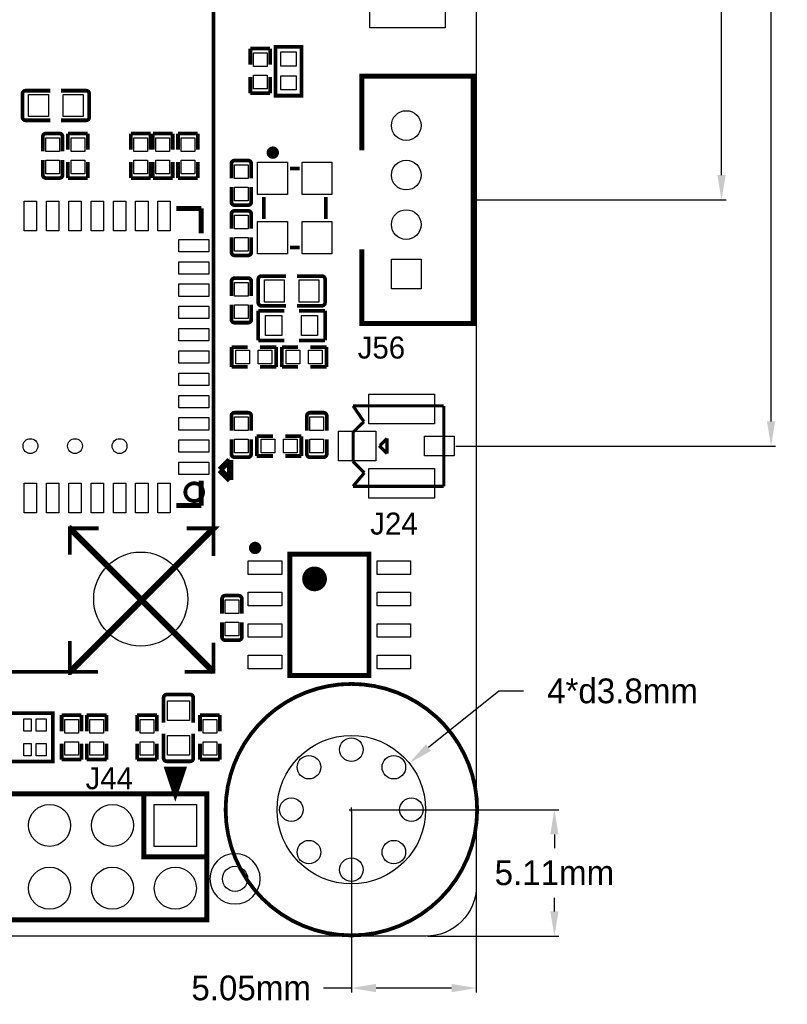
# Model space of a CAD drawing. Extents: x -11 to 307, y -16 to 111.
# Tile 14 of 26: x 117 to 148, y -3 to 37. Entities that reach past the tile are written whole.
import ezdxf
from ezdxf.enums import TextEntityAlignment as Align

# ---------------------------------------------------------------- set-up
doc = ezdxf.new("R2010")
doc.units = 0
doc.header["$MEASUREMENT"] = 0
doc.layers.get('0').update_dxf_attribs({"linetype": 'CONTINUOUS'})
doc.layers.get('Defpoints').update_dxf_attribs({"linetype": 'CONTINUOUS'})
for name, color, linetype in [('OUTLINE', 6, 'CONTINUOUS'), ('SILKSCREEN_TOP', 7, 'CONTINUOUS'), ('TOP', 3, 'CONTINUOUS')]:
    doc.layers.add(name, color=color, linetype=linetype)
doc.dimstyles.get("Standard").update_dxf_attribs({"dimtxt": 0.18, "dimasz": 0.18, "dimexe": 0.18, "dimexo": 0.0625, "dimgap": 0.09, "dimtad": 0, "dimtih": 1, "dimtoh": 1, "dimdec": 4, "dimzin": 0, "dimdsep": 46, "dimtxsty": 'STANDARD', "dimcen": 0.09, "dimadec": 0, "dimazin": 0, "dimtfac": 1, "dimtdec": 4, "dimtofl": 0, "dimtmove": 0, "dimatfit": 3, "dimfxl": 1, "dimtolj": 1, "dimtzin": 0, "dimarcsym": 0})

# ---------------------------------------------------------------- blocks, each defined once
blk = doc.blocks.new('*D16')
at = {"color": 0, "linetype": 'Continuous', "lineweight": -2, "transparency": 16777216}
for p, q in [((130.048, 5.144), (130.048, -2.18)), ((135.094, 2.064), (135.094, -2.18)), ((130.048, -2), (128.917, -2)), ((134.094, -2), (131.048, -2))]:
    blk.add_line(p, q, dxfattribs=at)
at = {"color": 0, "linetype": 'Continuous', "transparency": 16777216}
for points in [[(131.048, -1.833), (131.048, -2.167), (130.048, -2)], [(134.094, -1.833), (134.094, -2.167), (135.094, -2)]]:
    blk.add_solid(points, dxfattribs=at)
at = {"layer": 'Defpoints', "color": 0, "linetype": 'Continuous', "transparency": 16777216}
for p in [(130.048, 5.207), (135.094, 2.126), (130.048, -2)]:
    blk.add_point(p, dxfattribs=at)
at = {"color": 0, "linetype": 'Continuous', "transparency": 16777216, "insert": (126, -2), "char_height": 1, "attachment_point": 5}
blk.add_mtext('\\A1;5.05mm', dxfattribs=at)
blk = doc.blocks.new('*D17')
at = {"color": 0, "linetype": 'Continuous', "lineweight": -2, "transparency": 16777216}
for p, q in [((130.111, 5.207), (138.429, 5.207)), ((138.249, 4.207), (138.249, 3.651)), ((138.249, 1.094), (138.249, 1.651)), ((133.124, 0.094), (138.429, 0.094))]:
    blk.add_line(p, q, dxfattribs=at)
at = {"color": 0, "linetype": 'Continuous', "transparency": 16777216}
for points in [[(138.082, 4.207), (138.415, 4.207), (138.249, 5.207)], [(138.082, 1.094), (138.415, 1.094), (138.249, 0.094)]]:
    blk.add_solid(points, dxfattribs=at)
at = {"layer": 'Defpoints', "color": 0, "linetype": 'Continuous', "transparency": 16777216}
for p in [(130.048, 5.207), (138.249, 5.207), (133.062, 0.094)]:
    blk.add_point(p, dxfattribs=at)
at = {"color": 0, "linetype": 'Continuous', "transparency": 16777216, "insert": (138.249, 2.651), "char_height": 1, "attachment_point": 5}
blk.add_mtext('\\A1;5.11mm', dxfattribs=at)
blk = doc.blocks.new('*D18')
at = {"color": 0, "linetype": 'Continuous', "lineweight": -2, "transparency": 16777216}
for p, q in [((136, 10), (133.163, 7.716)), ((137, 10), (136, 10)), ((129.958, 5.207), (130.138, 5.207)), ((130.048, 5.117), (130.048, 5.297))]:
    blk.add_line(p, q, dxfattribs=at)
at = {"color": 0, "linetype": 'Continuous', "transparency": 16777216}
blk.add_solid([(133.059, 7.846), (133.268, 7.586), (132.385, 7.089)], dxfattribs=at)
at = {"layer": 'Defpoints', "color": 0, "linetype": 'Continuous', "transparency": 16777216}
for p in [(132.385, 7.089), (127.711, 3.325)]:
    blk.add_point(p, dxfattribs=at)
at = {"color": 0, "linetype": 'Continuous', "transparency": 16777216, "insert": (141, 10), "char_height": 1, "attachment_point": 5}
blk.add_mtext('\\A1;4*d3.8mm', dxfattribs=at)
blk = doc.blocks.new('*D40')
at = {"color": 0, "linetype": 'Continuous', "lineweight": -2, "transparency": 16777216}
for p, q in [((133.124, 90.094), (145.18, 90.094)), ((145, 89.094), (145, 61.417)), ((145, 30.845), (145, 54.583)), ((135.027, 29.845), (145.18, 29.845))]:
    blk.add_line(p, q, dxfattribs=at)
at = {"color": 0, "linetype": 'Continuous', "transparency": 16777216}
for points in [[(144.833, 89.094), (145.167, 89.094), (145, 90.094)], [(144.833, 30.845), (145.167, 30.845), (145, 29.845)]]:
    blk.add_solid(points, dxfattribs=at)
at = {"layer": 'Defpoints', "color": 0, "linetype": 'Continuous', "transparency": 16777216}
for p in [(133.062, 90.094), (134.965, 29.845), (145, 29.845)]:
    blk.add_point(p, dxfattribs=at)
at = {"color": 0, "linetype": 'Continuous', "transparency": 16777216, "insert": (145, 58), "char_height": 1, "attachment_point": 5, "rotation": 90}
blk.add_mtext('\\A1;60.25mm', dxfattribs=at)
blk = doc.blocks.new('*D41')
at = {"color": 0, "linetype": 'Continuous', "lineweight": -2, "transparency": 16777216}
for p, q in [((133.124, 90.094), (147.18, 90.094)), ((147, 89.094), (147, 55.333)), ((147, 20.895), (147, 48.667)), ((134.267, 19.895), (147.18, 19.895))]:
    blk.add_line(p, q, dxfattribs=at)
at = {"color": 0, "linetype": 'Continuous', "transparency": 16777216}
for points in [[(146.833, 89.094), (147.167, 89.094), (147, 90.094)], [(146.833, 20.895), (147.167, 20.895), (147, 19.895)]]:
    blk.add_solid(points, dxfattribs=at)
at = {"layer": 'Defpoints', "color": 0, "linetype": 'Continuous', "transparency": 16777216}
for p in [(133.062, 90.094), (134.205, 19.895), (147, 19.895)]:
    blk.add_point(p, dxfattribs=at)
at = {"color": 0, "linetype": 'Continuous', "transparency": 16777216, "insert": (147, 52), "char_height": 1, "attachment_point": 5, "rotation": 90}
blk.add_mtext('\\A1;70.20mm', dxfattribs=at)

msp = doc.modelspace()

# ---------------------------------------------------------------- linework, layer by layer
at = {"layer": 'OUTLINE'}
msp.add_lwpolyline([(0.094005, 2.126005), (0.094005, 88.062003, -0.414214), (2.126005, 90.094003), (133.061989, 90.094003, -0.414214), (135.093989, 88.062003), (135.093989, 2.126005, -0.414214), (133.061989, 0.094005), (2.126005, 0.094005, -0.414214), (0.094005, 2.126005)], format="xyb", dxfattribs=at)
at = {"layer": 'SILKSCREEN_TOP'}
for points, const_width in [([(124.475189, 15.458389), (124.475189, 61.722)], 0.1524), ([(125.965001, 35.301911), (125.965001, 35.951897)], 0.150089), ([(125.965001, 35.951897), (126.764999, 35.951897)], 0.150089), ([(126.764999, 35.951897), (126.764999, 35.301911)], 0.150089), ([(128.032993, 35.976992), (128.032993, 34.052002), (126.982982, 34.052002), (126.982982, 36.027004), (128.032993, 36.027004), (128.032993, 35.976992)], 0.150012), ([(125.965001, 34.802089), (125.965001, 34.152103)], 0.150089), ([(126.764999, 34.152103), (126.764999, 34.802089)], 0.150089), ([(130.464992, 27.845004), (130.464992, 24.84501), (134.964983, 24.84501), (134.964983, 34.84499), (130.464992, 34.84499), (130.464992, 31.844996)], 0.2), ([(116.888311, 34.254389), (117.880892, 34.254389)], 0.150089), ([(119.331689, 34.254389), (118.322293, 34.254389)], 0.150089), ([(125.965001, 34.152103), (126.764999, 34.152103)], 0.150089), ([(116.761311, 33.182611), (116.761311, 34.127389)], 0.150089), ([(119.458689, 34.127389), (119.458689, 33.182611)], 0.150089), ([(116.888311, 33.055611), (117.880892, 33.055611)], 0.150089), ([(119.331689, 33.055611), (118.322293, 33.055611)], 0.150089), ([(117.582696, 32.395922), (117.582696, 31.798209)], 0.150012), ([(117.709696, 32.522922), (118.255999, 32.522922)], 0.150012), ([(118.382999, 32.395922), (118.382999, 31.798209)], 0.150012), ([(119.398999, 32.522897), (118.599001, 32.522897)], 0.150089), ([(118.599001, 32.522897), (118.599001, 31.872885)], 0.150089), ([(119.398999, 31.872885), (119.398999, 32.522897)], 0.150089), ([(121.938999, 32.522897), (121.139001, 32.522897)], 0.150089), ([(121.139001, 32.522897), (121.139001, 31.872911)], 0.150089), ([(121.938999, 31.872911), (121.938999, 32.522897)], 0.150089), ([(122.827999, 32.522897), (122.028001, 32.522897)], 0.150089), ([(122.028001, 32.522897), (122.028001, 31.872885)], 0.150089), ([(122.827999, 31.872885), (122.827999, 32.522897)], 0.150089), ([(123.044001, 31.872911), (123.044001, 32.522897)], 0.150089), ([(123.044001, 32.522897), (123.843999, 32.522897)], 0.150089), ([(123.843999, 32.522897), (123.843999, 31.872911)], 0.150089), ([(117.582696, 30.850103), (117.582696, 31.447715)], 0.150012), ([(118.382999, 30.850103), (118.382999, 31.447715)], 0.150012), ([(118.599001, 30.723103), (118.599001, 31.373089)], 0.150089), ([(119.398999, 31.373089), (119.398999, 30.723103)], 0.150089), ([(121.139001, 30.723103), (121.139001, 31.373089)], 0.150089), ([(121.938999, 31.373089), (121.938999, 30.723103)], 0.150089), ([(122.028001, 30.723103), (122.028001, 31.373089)], 0.150089), ([(122.827999, 31.373089), (122.827999, 30.723103)], 0.150089), ([(123.044001, 31.373115), (123.044001, 30.723103)], 0.150089), ([(123.843999, 30.723103), (123.843999, 31.373115)], 0.150089), ([(125.329696, 31.430697), (125.875999, 31.430697)], 0.150012), ([(125.202696, 31.303697), (125.202696, 30.706085)], 0.150012), ([(126.002999, 31.303697), (126.002999, 30.706085)], 0.150012), ([(127.562, 31.114797), (127.962, 31.114797)], 0.150012), ([(118.255999, 30.723103), (117.709696, 30.723103)], 0.150012), ([(119.398999, 30.723103), (118.599001, 30.723103)], 0.150089), ([(121.938999, 30.723103), (121.139001, 30.723103)], 0.150089), ([(122.827999, 30.723103), (122.028001, 30.723103)], 0.150089), ([(123.044001, 30.723103), (123.843999, 30.723103)], 0.150089), ([(125.202696, 29.757903), (125.202696, 30.355489)], 0.150012), ([(126.002999, 29.757903), (126.002999, 30.355489)], 0.150012), ([(126.51199, 29.964812), (126.51199, 29.064814)], 0.150012), ([(129.011985, 29.964812), (129.011985, 29.064814)], 0.150012), ([(123.982988, 29.494988), (122.98299, 29.494988)], 0.199898), ([(123.982988, 28.49499), (123.982988, 29.494988)], 0.199898), ([(125.875999, 29.630903), (125.329696, 29.630903)], 0.150012), ([(125.330001, 29.398697), (125.876304, 29.398697)], 0.150012), ([(125.203001, 29.271697), (125.203001, 28.674085)], 0.150012), ([(126.003304, 29.271697), (126.003304, 28.674085)], 0.150012), ([(125.203001, 27.725903), (125.203001, 28.323591)], 0.150012), ([(126.003304, 27.725903), (126.003304, 28.323591)], 0.150012), ([(127.562, 27.914803), (127.962, 27.914803)], 0.150012), ([(125.876304, 27.598903), (125.330001, 27.598903)], 0.150012), ([(125.330001, 26.680897), (125.876304, 26.680897)], 0.150012), ([(126.28626, 25.689535), (126.28626, 26.63444)], 0.150089), ([(126.41326, 26.76144), (127.405841, 26.76144)], 0.150089), ([(128.85674, 26.76144), (127.847344, 26.76144)], 0.150089), ([(128.98374, 26.63444), (128.98374, 25.689535)], 0.150089), ([(125.203001, 26.553897), (125.203001, 25.956311)], 0.150012), ([(126.003304, 26.553897), (126.003304, 25.956311)], 0.150012), ([(125.203001, 25.008103), (125.203001, 25.605791)], 0.150012), ([(126.003304, 25.008103), (126.003304, 25.605791)], 0.150012), ([(126.41326, 25.562535), (127.405841, 25.562535)], 0.150089), ([(128.85674, 25.562535), (127.847344, 25.562535)], 0.150089), ([(126.285015, 24.164976), (126.285015, 25.364897)], 0.150089), ([(126.285015, 25.364897), (127.335001, 25.364897)], 0.150089), ([(128.98501, 25.364897), (127.934898, 25.364897)], 0.150089), ([(128.98501, 24.164976), (128.98501, 25.364897)], 0.150089), ([(125.876304, 24.881103), (125.330001, 24.881103)], 0.150012), ([(125.211103, 23.095001), (125.211103, 23.894999)], 0.150089), ([(125.211103, 23.894999), (125.861089, 23.894999)], 0.150089), ([(127.335001, 24.164976), (126.285015, 24.164976)], 0.150089), ([(127.010897, 23.894999), (126.360885, 23.894999)], 0.150089), ([(127.010897, 23.095001), (127.010897, 23.894999)], 0.150089), ([(127.893089, 23.894999), (127.243103, 23.894999)], 0.150089), ([(127.243103, 23.894999), (127.243103, 23.095001)], 0.150089), ([(127.934898, 24.164976), (128.98501, 24.164976)], 0.150089), ([(128.392911, 23.894999), (129.042897, 23.894999)], 0.150089), ([(129.042897, 23.894999), (129.042897, 23.095001)], 0.150089), ([(125.861089, 23.095001), (125.211103, 23.095001)], 0.150089), ([(126.360885, 23.095001), (127.010897, 23.095001)], 0.150089), ([(127.243103, 23.095001), (127.893089, 23.095001)], 0.150089), ([(129.042897, 23.095001), (128.392911, 23.095001)], 0.150089), ([(130.116301, 21.520125), (133.779997, 21.520125)], 0.127), ([(130.553689, 20.879816), (130.116301, 21.520125)], 0.127), ([(133.779997, 21.520125), (133.779997, 18.270118)], 0.127), ([(125.202696, 21.118093), (125.202696, 20.520406)], 0.150012), ([(125.329696, 21.245093), (125.875999, 21.245093)], 0.150012), ([(126.002999, 21.118093), (126.002999, 20.520406)], 0.150012), ([(128.250696, 21.118093), (128.250696, 20.520381)], 0.150012), ([(128.377696, 21.245093), (128.923999, 21.245093)], 0.150012), ([(129.050999, 21.118093), (129.050999, 20.520381)], 0.150012), ([(130.116301, 20.459421), (130.553689, 20.879816)], 0.127), ([(126.877115, 20.295108), (126.227103, 20.295108)], 0.150089), ([(126.227103, 20.295108), (126.227103, 19.49511)], 0.150089), ([(127.376911, 20.295108), (128.026897, 20.295108)], 0.150089), ([(128.026897, 20.295108), (128.026897, 19.49511)], 0.150089), ([(130.116301, 19.270116), (130.116301, 20.459421)], 0.127), ([(125.202696, 19.5723), (125.202696, 20.16981)], 0.150012), ([(126.002999, 19.5723), (126.002999, 20.16981)], 0.150012), ([(128.250696, 19.5723), (128.250696, 20.169886)], 0.150012), ([(129.050999, 19.5723), (129.050999, 20.169886)], 0.150012), ([(131.171493, 19.911009), (131.209593, 19.911009)], 0.127), ([(131.488993, 19.593509), (131.171493, 19.911009)], 0.127), ([(131.209593, 19.923709), (131.488993, 20.203109)], 0.127), ([(131.488993, 20.203109), (131.488993, 19.593509)], 0.127), ([(125.875999, 19.4453), (125.329696, 19.4453)], 0.150012), ([(126.227103, 19.49511), (126.877115, 19.49511)], 0.150089), ([(128.026897, 19.49511), (127.376911, 19.49511)], 0.150089), ([(128.923999, 19.4453), (128.377696, 19.4453)], 0.150012), ([(125.129493, 19.329908), (124.735082, 18.935395)], 0.249911), ([(125.150905, 19.329908), (125.129493, 19.329908)], 0.249911), ([(125.150905, 18.519394), (125.150905, 19.329908)], 0.249911), ([(130.5703, 18.816117), (130.116301, 19.270116)], 0.127), ([(124.735082, 18.935395), (125.150905, 18.519394)], 0.249911), ([(130.116301, 18.270118), (130.5703, 18.816117)], 0.127), ([(123.982988, 18.494985), (123.982988, 17.494987)], 0.199898), ([(133.779997, 18.270118), (130.116301, 18.270118)], 0.127), ([(123.982988, 17.494987), (122.98299, 17.494987)], 0.199898), ([(118.673905, 16.571011), (118.676268, 16.571011), (124.475189, 10.772089)], 0.254), ([(119.842305, 16.571011), (118.673905, 16.571011), (118.673905, 15.509189)], 0.1524), ([(127.559003, 10.630992), (127.559003, 15.531008), (130.758997, 15.531008), (130.758997, 10.630992), (127.559003, 10.630992)], 0.2), ([(124.948848, 13.853897), (125.495152, 13.853897)], 0.150012), ([(124.821848, 13.726897), (124.821848, 13.129311)], 0.150012), ([(125.622152, 13.726897), (125.622152, 13.129311)], 0.150012), ([(124.821848, 12.181103), (124.821848, 12.778791)], 0.150012), ([(125.622152, 12.181103), (125.622152, 12.778791)], 0.150012), ([(123.309405, 10.772089), (124.475189, 10.772089), (124.475189, 11.9507)], 0.1524), ([(125.495152, 12.054103), (124.948848, 12.054103)], 0.150012), ([(99.138689, 10.772089), (119.816905, 10.772089)], 0.1524), ([(122.463611, 9.730689), (122.463611, 8.721293)], 0.150089), ([(122.590611, 9.857689), (123.535389, 9.857689)], 0.150089), ([(123.662389, 9.730689), (123.662389, 8.721293)], 0.150089), ([(117.988004, 8.978011), (117.988004, 7.152996), (115.437996, 7.152996), (115.437996, 9.103004), (117.988004, 9.103004), (117.988004, 8.978011)], 0.150012), ([(119.144999, 9.027897), (118.345001, 9.027897)], 0.150089), ([(118.345001, 9.027897), (118.345001, 8.377911)], 0.150089), ([(119.144999, 8.377911), (119.144999, 9.027897)], 0.150089), ([(120.160999, 9.027897), (119.361001, 9.027897)], 0.150089), ([(119.361001, 9.027897), (119.361001, 8.377911)], 0.150089), ([(120.160999, 8.377911), (120.160999, 9.027897)], 0.150089), ([(122.192999, 9.027897), (121.393001, 9.027897)], 0.150089), ([(121.393001, 9.027897), (121.393001, 8.377911)], 0.150089), ([(122.192999, 8.377911), (122.192999, 9.027897)], 0.150089), ([(124.732999, 9.027897), (123.933001, 9.027897)], 0.150089), ([(123.933001, 9.027897), (123.933001, 8.377911)], 0.150089), ([(124.732999, 8.377911), (124.732999, 9.027897)], 0.150089), ([(122.463611, 7.287311), (122.463611, 8.279892)], 0.150089), ([(123.662389, 7.287311), (123.662389, 8.279892)], 0.150089), ([(118.345001, 7.228103), (118.345001, 7.878089)], 0.150089), ([(119.144999, 7.878089), (119.144999, 7.228103)], 0.150089), ([(119.361001, 7.228103), (119.361001, 7.878089)], 0.150089), ([(120.160999, 7.878089), (120.160999, 7.228103)], 0.150089), ([(121.393001, 7.228103), (121.393001, 7.878089)], 0.150089), ([(122.192999, 7.878089), (122.192999, 7.228103)], 0.150089), ([(123.933001, 7.228103), (123.933001, 7.878089)], 0.150089), ([(124.732999, 7.878089), (124.732999, 7.228103)], 0.150089), ([(119.144999, 7.228103), (118.345001, 7.228103)], 0.150089), ([(120.160999, 7.228103), (119.361001, 7.228103)], 0.150089), ([(122.192999, 7.228103), (121.393001, 7.228103)], 0.150089), ([(123.535389, 7.160311), (122.590611, 7.160311)], 0.150089), ([(124.732999, 7.228103), (123.933001, 7.228103)], 0.150089), ([(122.936, 5.842), (122.603006, 6.841998), (123.268994, 6.841998), (122.936, 5.842)], 0.2), ([(122.936, 5.842), (122.668995, 6.841998)], 0.2), ([(122.936, 5.842), (122.868995, 6.841998)], 0.2), ([(122.936, 5.842), (123.068994, 6.841998)], 0.2), ([(124.206, 5.842), (98.806, 5.842), (98.806, 0.762), (124.206, 0.762), (124.206, 5.842)], 0.2), ([(121.666, 5.842), (121.666, 3.302), (124.206, 3.302)], 0.2)]:
    msp.add_lwpolyline(points, dxfattribs=dict(at, const_width=const_width))
for points, const_width in [([(116.761311, 34.127389, -0.414448), (116.888311, 34.254389)], 0.150089), ([(119.331689, 34.254389, -0.414448), (119.458689, 34.127389)], 0.150089), ([(116.888311, 33.055611, -0.414448), (116.761311, 33.182611)], 0.150089), ([(119.458689, 33.182611, -0.414448), (119.331689, 33.055611)], 0.150089), ([(117.582696, 32.395922, -0.414235), (117.709696, 32.522922)], 0.150012), ([(118.255999, 32.522922, -0.414317), (118.382999, 32.395922)], 0.150012), ([(126.998044, 31.750025, 1.000039), (126.747981, 31.75, 0.999961), (126.998044, 31.750025)], 0.250012), ([(125.202696, 31.303697, -0.41429), (125.329696, 31.430697)], 0.150012), ([(125.875999, 31.430697, -0.414415), (126.002999, 31.303697)], 0.150012), ([(117.709696, 30.723103, -0.414228), (117.582696, 30.850103)], 0.150012), ([(118.382999, 30.850103, -0.41431), (118.255999, 30.723103)], 0.150012), ([(125.329696, 29.630903, -0.414168), (125.202696, 29.757903)], 0.150012), ([(125.203001, 29.271697, -0.414293), (125.330001, 29.398697)], 0.150012), ([(126.002999, 29.757903, -0.414293), (125.875999, 29.630903)], 0.150012), ([(125.876304, 29.398697, -0.414168), (126.003304, 29.271697)], 0.150012), ([(125.330001, 27.598903, -0.414415), (125.203001, 27.725903)], 0.150012), ([(126.003304, 27.725903, -0.41429), (125.876304, 27.598903)], 0.150012), ([(125.203001, 26.553897, -0.414331), (125.330001, 26.680897)], 0.150012), ([(125.876304, 26.680897, -0.414253), (126.003304, 26.553897)], 0.150012), ([(126.28626, 26.63444, -0.414214), (126.41326, 26.76144)], 0.150089), ([(128.85674, 26.76144, -0.414181), (128.98374, 26.63444)], 0.150089), ([(126.41326, 25.562535, -0.414207), (126.28626, 25.689535)], 0.150089), ([(128.98374, 25.689535, -0.414174), (128.85674, 25.562535)], 0.150089), ([(125.330001, 24.881103, -0.414331), (125.203001, 25.008103)], 0.150012), ([(126.003304, 25.008103, -0.414253), (125.876304, 24.881103)], 0.150012), ([(125.202696, 21.118093, -0.414175), (125.329696, 21.245093)], 0.150012), ([(125.875999, 21.245093, -0.41428), (126.002999, 21.118093)], 0.150012), ([(128.250696, 21.118093, -0.414175), (128.377696, 21.245093)], 0.150012), ([(128.923999, 21.245093, -0.41428), (129.050999, 21.118093)], 0.150012), ([(125.329696, 19.4453, -0.414303), (125.202696, 19.5723)], 0.150012), ([(126.002999, 19.5723, -0.414408), (125.875999, 19.4453)], 0.150012), ([(128.377696, 19.4453, -0.414303), (128.250696, 19.5723)], 0.150012), ([(129.050999, 19.5723, -0.414408), (128.923999, 19.4453)], 0.150012), ([(124.057207, 18.034, 0.999989), (123.338793, 18.034, 1.000011), (124.057207, 18.034)], 0.1524), ([(126.283999, 15.780995, 1.000043), (126.034013, 15.780995, 0.999957), (126.283999, 15.780995)], 0.250012), ([(128.808988, 14.53101, 1.000012), (128.309014, 14.530984, 0.999988), (128.808988, 14.53101)], 0.499999), ([(124.821848, 13.726897, -0.414331), (124.948848, 13.853897)], 0.150012), ([(125.495152, 13.853897, -0.414253), (125.622152, 13.726897)], 0.150012), ([(124.948848, 12.054103, -0.414331), (124.821848, 12.181103)], 0.150012), ([(125.622152, 12.181103, -0.414253), (125.495152, 12.054103)], 0.150012), ([(130.048, 10.287, -0.414214), (135.128, 5.207, -0.414213), (130.048, 0.127, -0.414213), (124.968, 5.207, -0.414214), (130.048, 10.287)], 0.1524), ([(122.463611, 9.730689, -0.414448), (122.590611, 9.857689)], 0.150089), ([(123.535389, 9.857689, -0.414448), (123.662389, 9.730689)], 0.150089), ([(122.590611, 7.160311, -0.414448), (122.463611, 7.287311)], 0.150089), ([(123.662389, 7.287311, -0.414448), (123.535389, 7.160311)], 0.150089)]:
    msp.add_lwpolyline(points, format="xyb", dxfattribs=dict(at, const_width=const_width))
for points, format in [([(123.400795, 16.571011, 0.1524, 0.1524, 0), (124.475189, 16.571011, 0.254, 0.254, 0), (118.676268, 10.772089, 0.254, 0.254, 0), (118.673905, 10.772089, 0.1524, 0.1524, 0), (118.673905, 12.016689, 0.1524, 0.1524, 0)], "xyseb"), ([(126.365, 2.413, 1), (124.333, 2.413, 1), (126.365, 2.413)], "xyb")]:
    msp.add_lwpolyline(points, format=format, dxfattribs=at)
at = {"layer": 'TOP'}
for points in [[(133.836994, 36.789208), (130.788994, 36.789208), (130.788994, 38.922808), (133.836994, 38.922808)], [(127.197993, 35.246996), (127.197993, 35.816997), (127.817982, 35.816997), (127.817982, 35.246996)], [(126.640603, 35.226485), (126.089397, 35.226485), (126.089397, 35.777691), (126.640603, 35.777691)], [(126.640603, 34.326309), (126.089397, 34.326309), (126.089397, 34.877515), (126.640603, 34.877515)], [(127.197993, 34.286977), (127.197993, 34.856979), (127.817982, 34.856979), (127.817982, 34.286977)], [(117.810051, 34.104605), (117.810051, 33.205395), (117.009951, 33.205395), (117.009951, 34.104605)], [(119.210049, 34.104605), (119.210049, 33.205395), (118.409949, 33.205395), (118.409949, 34.104605)], [(117.707397, 32.348691), (118.258603, 32.348691), (118.258603, 31.797485), (117.707397, 31.797485)], [(118.723397, 32.348691), (119.274603, 32.348691), (119.274603, 31.797485), (118.723397, 31.797485)], [(121.263397, 32.348691), (121.814603, 32.348691), (121.814603, 31.797485), (121.263397, 31.797485)], [(122.152397, 32.348691), (122.703603, 32.348691), (122.703603, 31.797485), (122.152397, 31.797485)], [(123.719603, 31.797485), (123.168397, 31.797485), (123.168397, 32.348691), (123.719603, 32.348691)], [(117.707397, 31.448515), (118.258603, 31.448515), (118.258603, 30.897309), (117.707397, 30.897309)], [(118.723397, 31.448515), (119.274603, 31.448515), (119.274603, 30.897309), (118.723397, 30.897309)], [(121.263397, 31.448515), (121.814603, 31.448515), (121.814603, 30.897309), (121.263397, 30.897309)], [(122.152397, 31.448515), (122.703603, 31.448515), (122.703603, 30.897309), (122.152397, 30.897309)], [(123.719603, 30.897309), (123.168397, 30.897309), (123.168397, 31.448515), (123.719603, 31.448515)], [(125.327397, 31.256491), (125.878603, 31.256491), (125.878603, 30.705285), (125.327397, 30.705285)], [(127.462001, 30.064799), (126.262003, 30.064799), (126.262003, 31.364796), (127.462001, 31.364796)], [(129.261997, 30.064799), (128.061999, 30.064799), (128.061999, 31.364796), (129.261997, 31.364796)], [(125.327397, 30.356315), (125.878603, 30.356315), (125.878603, 29.805109), (125.327397, 29.805109)], [(117.333103, 29.794987), (117.333103, 28.59499), (116.833104, 28.59499), (116.833104, 29.794987)], [(118.232999, 29.794987), (118.232999, 28.59499), (117.733001, 28.59499), (117.733001, 29.794987)], [(119.132896, 29.794987), (119.132896, 28.59499), (118.632897, 28.59499), (118.632897, 29.794987)], [(120.033097, 29.794987), (120.033097, 28.59499), (119.533098, 28.59499), (119.533098, 29.794987)], [(120.932994, 29.794987), (120.932994, 28.59499), (120.432995, 28.59499), (120.432995, 29.794987)], [(121.832891, 29.794987), (121.832891, 28.59499), (121.332892, 28.59499), (121.332892, 29.794987)], [(122.733092, 29.794987), (122.733092, 28.59499), (122.233093, 28.59499), (122.233093, 29.794987)], [(125.878603, 28.673285), (125.327397, 28.673285), (125.327397, 29.224491), (125.878603, 29.224491)], [(127.462001, 27.664804), (126.262003, 27.664804), (126.262003, 28.964801), (127.462001, 28.964801)], [(129.261997, 27.664804), (128.061999, 27.664804), (128.061999, 28.964801), (129.261997, 28.964801)], [(124.282987, 28.245092), (124.282987, 27.745093), (123.08299, 27.745093), (123.08299, 28.245092)], [(125.878603, 27.773109), (125.327397, 27.773109), (125.327397, 28.324315), (125.878603, 28.324315)], [(124.282987, 27.344891), (124.282987, 26.844892), (123.08299, 26.844892), (123.08299, 27.344891)], [(131.664989, 27.445005), (132.864987, 27.445005), (132.864987, 26.245007), (131.664989, 26.245007)], [(124.282987, 26.444994), (124.282987, 25.944995), (123.08299, 25.944995), (123.08299, 26.444994)], [(125.878603, 25.955485), (125.327397, 25.955485), (125.327397, 26.506691), (125.878603, 26.506691)], [(127.335001, 26.611555), (127.335001, 25.712344), (126.534901, 25.712344), (126.534901, 26.611555)], [(128.734998, 26.611555), (128.734998, 25.712344), (127.934898, 25.712344), (127.934898, 26.611555)], [(124.282987, 25.545097), (124.282987, 25.045098), (123.08299, 25.045098), (123.08299, 25.545097)], [(125.878603, 25.055309), (125.327397, 25.055309), (125.327397, 25.606515), (125.878603, 25.606515)], [(127.235115, 25.164999), (127.235115, 24.365001), (126.585104, 24.365001), (126.585104, 25.164999)], [(128.684896, 25.164999), (128.684896, 24.365001), (128.034885, 24.365001), (128.034885, 25.164999)], [(124.282987, 24.644896), (124.282987, 24.144897), (123.08299, 24.144897), (123.08299, 24.644896)], [(124.282987, 23.744999), (124.282987, 23.245001), (123.08299, 23.245001), (123.08299, 23.744999)], [(125.936515, 23.770603), (125.936515, 23.219397), (125.385309, 23.219397), (125.385309, 23.770603)], [(126.836691, 23.770603), (126.836691, 23.219397), (126.285485, 23.219397), (126.285485, 23.770603)], [(127.417297, 23.219385), (127.417297, 23.77059), (127.968502, 23.77059), (127.968502, 23.219385)], [(128.317473, 23.219385), (128.317473, 23.77059), (128.868678, 23.77059), (128.868678, 23.219385)], [(124.282987, 22.845103), (124.282987, 22.345104), (123.08299, 22.345104), (123.08299, 22.845103)], [(124.282987, 21.944901), (124.282987, 21.444903), (123.08299, 21.444903), (123.08299, 21.944901)], [(133.405004, 21.995105), (133.405004, 20.795107), (130.754996, 20.795107), (130.754996, 21.995105)], [(124.282987, 21.045005), (124.282987, 20.545006), (123.08299, 20.545006), (123.08299, 21.045005)], [(125.327397, 21.070887), (125.878603, 21.070887), (125.878603, 20.519682), (125.327397, 20.519682)], [(128.375397, 21.070887), (128.926603, 21.070887), (128.926603, 20.519682), (128.375397, 20.519682)], [(131.030002, 20.495108), (131.030002, 19.29511), (129.530005, 19.29511), (129.530005, 20.495108)], [(134.204989, 20.295108), (134.204989, 19.49511), (133.004992, 19.49511), (133.004992, 20.295108)], [(124.282987, 20.145108), (124.282987, 19.645109), (123.08299, 19.645109), (123.08299, 20.145108)], [(125.327397, 20.170711), (125.878603, 20.170711), (125.878603, 19.619506), (125.327397, 19.619506)], [(126.401297, 19.619493), (126.401297, 20.170699), (126.952502, 20.170699), (126.952502, 19.619493)], [(127.301473, 19.619493), (127.301473, 20.170699), (127.852678, 20.170699), (127.852678, 19.619493)], [(128.375397, 20.170711), (128.926603, 20.170711), (128.926603, 19.619506), (128.375397, 19.619506)], [(124.282987, 19.244907), (124.282987, 18.744908), (123.08299, 18.744908), (123.08299, 19.244907)], [(133.405004, 18.995111), (133.405004, 17.795113), (130.754996, 17.795113), (130.754996, 18.995111)], [(117.333103, 18.39501), (117.333103, 17.195013), (116.833104, 17.195013), (116.833104, 18.39501)], [(118.232999, 18.39501), (118.232999, 17.195013), (117.733001, 17.195013), (117.733001, 18.39501)], [(119.132896, 18.39501), (119.132896, 17.195013), (118.632897, 17.195013), (118.632897, 18.39501)], [(120.033097, 18.39501), (120.033097, 17.195013), (119.533098, 17.195013), (119.533098, 18.39501)], [(120.932994, 18.39501), (120.932994, 17.195013), (120.432995, 17.195013), (120.432995, 18.39501)], [(121.832891, 18.39501), (121.832891, 17.195013), (121.332892, 17.195013), (121.332892, 18.39501)], [(122.733092, 18.39501), (122.733092, 17.195013), (122.233093, 17.195013), (122.233093, 18.39501)], [(125.884, 14.710994), (125.884, 15.261006), (127.23401, 15.261006), (127.23401, 14.710994)], [(131.08399, 14.710994), (131.08399, 15.261006), (132.434, 15.261006), (132.434, 14.710994)], [(125.884, 13.440994), (125.884, 13.991006), (127.23401, 13.991006), (127.23401, 13.440994)], [(131.08399, 13.440994), (131.08399, 13.991006), (132.434, 13.991006), (132.434, 13.440994)], [(125.49745, 13.128485), (124.946245, 13.128485), (124.946245, 13.679691), (125.49745, 13.679691)], [(125.49745, 12.228309), (124.946245, 12.228309), (124.946245, 12.779515), (125.49745, 12.779515)], [(125.884, 12.170994), (125.884, 12.721006), (127.23401, 12.721006), (127.23401, 12.170994)], [(131.08399, 12.170994), (131.08399, 12.721006), (132.434, 12.721006), (132.434, 12.170994)], [(125.884, 10.900994), (125.884, 11.451006), (127.23401, 11.451006), (127.23401, 10.900994)], [(131.08399, 10.900994), (131.08399, 11.451006), (132.434, 11.451006), (132.434, 10.900994)], [(122.613395, 9.609049), (123.512605, 9.609049), (123.512605, 8.808949), (122.613395, 8.808949)], [(116.813165, 8.878202), (117.11286, 8.878202), (117.11286, 8.377796), (116.813165, 8.377796)], [(117.313596, 8.878202), (117.712401, 8.878202), (117.712401, 8.377796), (117.313596, 8.377796)], [(118.469397, 8.853691), (119.020603, 8.853691), (119.020603, 8.302485), (118.469397, 8.302485)], [(119.485397, 8.853691), (120.036603, 8.853691), (120.036603, 8.302485), (119.485397, 8.302485)], [(121.517397, 8.853691), (122.068603, 8.853691), (122.068603, 8.302485), (121.517397, 8.302485)], [(124.057397, 8.853691), (124.608603, 8.853691), (124.608603, 8.302485), (124.057397, 8.302485)], [(122.613395, 8.209051), (123.512605, 8.209051), (123.512605, 7.408951), (122.613395, 7.408951)], [(116.813165, 7.878204), (117.11286, 7.878204), (117.11286, 7.377798), (116.813165, 7.377798)], [(117.313596, 7.878204), (117.712401, 7.878204), (117.712401, 7.377798), (117.313596, 7.377798)], [(118.469397, 7.953515), (119.020603, 7.953515), (119.020603, 7.402309), (118.469397, 7.402309)], [(119.485397, 7.953515), (120.036603, 7.953515), (120.036603, 7.402309), (119.485397, 7.402309)], [(121.517397, 7.953515), (122.068603, 7.953515), (122.068603, 7.402309), (121.517397, 7.402309)], [(124.057397, 7.953515), (124.608603, 7.953515), (124.608603, 7.402309), (124.057397, 7.402309)], [(123.785998, 5.421998), (123.785998, 3.722002), (122.086002, 3.722002), (122.086002, 5.421998)]]:
    msp.add_lwpolyline(points, close=True, dxfattribs=at)
for centre, radius in [((132.264988, 32.844994), 0.599999), ((132.264988, 30.844998), 0.599999), ((132.264988, 28.845002), 0.599999), ((117.083103, 19.895109), 0.299999), ((118.882897, 19.895109), 0.299999), ((120.682995, 19.895109), 0.299999), ((121.539, 13.716), 1.899996), ((130.048, 5.207), 2.999994), ((130.048, 7.631989), 0.475005), ((128.332992, 6.922008), 0.475005), ((131.763008, 6.922008), 0.475005), ((127.623011, 5.207), 0.475005), ((132.472989, 5.207), 0.475005), ((132.472989, 5.207), 0.475005), ((117.856, 4.572), 0.849998), ((120.396, 4.572), 0.849998), ((128.332992, 3.491992), 0.475005), ((131.763008, 3.491992), 0.475005), ((130.048, 2.782011), 0.475005), ((117.856, 2.032), 0.849998), ((120.396, 2.032), 0.849998), ((122.936, 2.032), 0.849998), ((125.349, 2.413), 0.508)]:
    msp.add_circle(centre, radius, dxfattribs=at)

# ---------------------------------------------------------------- texts
at = {"layer": 'SILKSCREEN_TOP'}
for s, p in [('J56', (130.302, 23.4315)), ('J24', (130.81, 16.3195))]:
    msp.add_text(s, height=0.889, dxfattribs=at).set_placement(p)
msp.add_text('J44', height=0.889, dxfattribs=at).set_placement((120.269, 6.0325), align=Align.CENTER)

# ---------------------------------------------------------------- dimensions: what is measured, and where the dimension line sits
at = {"linetype": 'Continuous'}
for base, p2, picture, middle in [((145, 29.845), (134.964983, 29.845), '*D40', (145, 58)), ((147, 19.895109), (134.204989, 19.895109), '*D41', (147, 52))]:
    dim = msp.add_linear_dim(base=base, p1=(133.061989, 90.094003), p2=p2, angle=90, dimstyle='Standard', override={"dimtxt": 1, "dimasz": 1, "dimgap": 0.5, "dimdec": 2, "dimpost": 'mm'}, dxfattribs=at)
    dim.commit()
    dim.dimension.update_dxf_attribs({"geometry": picture, "text_midpoint": middle, "dimtype": 160, "text_rotation": 90})
dim = msp.add_diameter_dim_2p(p1=(127.711423, 3.325412), p2=(132.384577, 7.088588), text='4*d3.8mm', dimstyle='Standard', override={"dimtxt": 1, "dimasz": 1, "dimgap": 0.5, "dimdec": 2, "dimpost": 'mm'}, dxfattribs=at)
dim.commit()
dim.dimension.update_dxf_attribs({"geometry": '*D18', "text_midpoint": (141, 10), "dimtype": 163})
dim = msp.add_linear_dim(base=(130.048, -2), p1=(135.093989, 2.126005), p2=(130.048, 5.207), dimstyle='Standard', override={"dimtxt": 1, "dimasz": 1, "dimgap": 0.5, "dimdec": 2, "dimpost": 'mm'}, dxfattribs=at)
dim.commit()
dim.dimension.update_dxf_attribs({"geometry": '*D16', "text_midpoint": (126, -2), "dimtype": 160})
dim = msp.add_linear_dim(base=(138.248686, 5.207), p1=(133.061989, 0.094005), p2=(130.048, 5.207), angle=90, dimstyle='Standard', override={"dimtxt": 1, "dimasz": 1, "dimgap": 0.5, "dimdec": 2, "dimpost": 'mm'}, dxfattribs=at)
dim.commit()
dim.dimension.update_dxf_attribs({"geometry": '*D17', "text_midpoint": (138.248686, 2.650502)})

doc.saveas('drawing.dxf')
